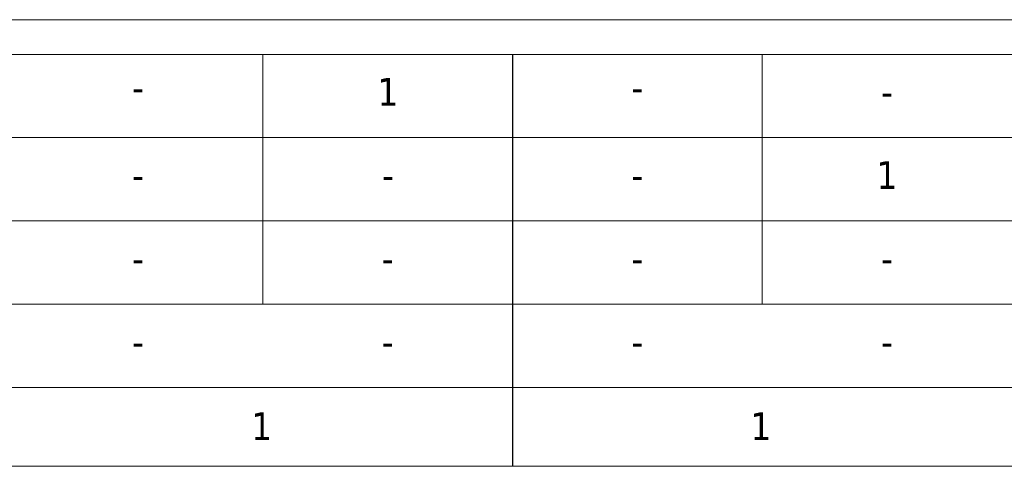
# Model space of a CAD drawing. Header units: millimetres. Extents: x 23192 to 149900, y -396339 to -79279.
# Tile 35 of 136: x 69471 to 70180, y -215447 to -215125. Entities that reach past the tile are written whole.
import ezdxf

# ---------------------------------------------------------------- set-up
doc = ezdxf.new("R2010")
doc.units = ezdxf.units.MM
doc.layers.add('0_LEGENDA', color=7, linetype='Continuous', lineweight=13)
doc.styles.add('ARIAL', font='tahoma.ttf')

msp = doc.modelspace()

# ---------------------------------------------------------------- linework, layer by layer
at = {"layer": '0_LEGENDA', "linetype": 'ByBlock', "ltscale": 5}
for p, q in [((67258.981, -215125.05), (70545.715, -215125.035)), ((67258.981, -215150.05), (70545.716, -215150.035)), ((69645.934, -215149.998), (69645.934, -215329.998)), ((69825.887, -215446.84), (69825.887, -215149.997)), ((69826.044, -215446.766), (69826.044, -215149.923)), ((70005.777, -215149.997), (70005.777, -215329.997)), ((67258.981, -215210.05), (70545.719, -215210.035)), ((67258.981, -215270.05), (70545.721, -215270.035)), ((67258.981, -215330.05), (70545.724, -215330.035)), ((67258.981, -215330.05), (70545.724, -215330.035)), ((67258.981, -215390.05), (70545.726, -215390.035)), ((67258.981, -215390.05), (70545.726, -215390.035)), ((67259.052, -215446.894), (70545.729, -215446.878)), ((67259.052, -215446.894), (70545.729, -215446.878)), ((67259.115, -215446.894), (70545.729, -215446.878)), ((67259.115, -215446.894), (70545.729, -215446.878))]:
    msp.add_line(p, q, dxfattribs=at)

# ---------------------------------------------------------------- texts
at = {"layer": '0_LEGENDA', "linetype": 'ByBlock', "ltscale": 5, "char_height": 20, "attachment_point": 1, "style": 'ARIAL'}
for s, insert, width in [('\\pxqc;1', (69646.031, -215167.019), 180), ('\\pxqc;-', (69465.874, -215163.863), 180), ('\\pxqc;-', (69825.717, -215163.861), 180), ('\\pxqc;-', (70005.717, -215167.018), 180), ('\\pxqc;1', (70005.717, -215227.018), 180), ('\\pxqc;-', (69465.874, -215227.019), 180), ('\\pxqc;-', (69646.031, -215227.019), 180), ('\\pxqc;-', (69825.717, -215227.018), 180), ('\\pxqc;-', (69465.874, -215287.019), 180), ('\\pxqc;-', (69645.874, -215287.019), 180), ('\\pxqc;-', (69825.717, -215287.018), 180), ('\\pxqc;-', (70005.717, -215287.018), 180), ('\\pxqc;-', (69465.874, -215347.019), 180), ('\\pxqc;-', (69645.874, -215347.019), 180), ('\\pxqc;-', (69825.717, -215347.018), 180), ('\\pxqc;-', (70005.717, -215347.018), 180), ('\\pxqc;1', (69467.81, -215408.031), 354.4574), ('\\pxqc;1', (69827.653, -215408.029), 354.4574)]:
    msp.add_mtext(s, dxfattribs=dict(at, insert=insert, width=width))

doc.saveas('drawing.dxf')
